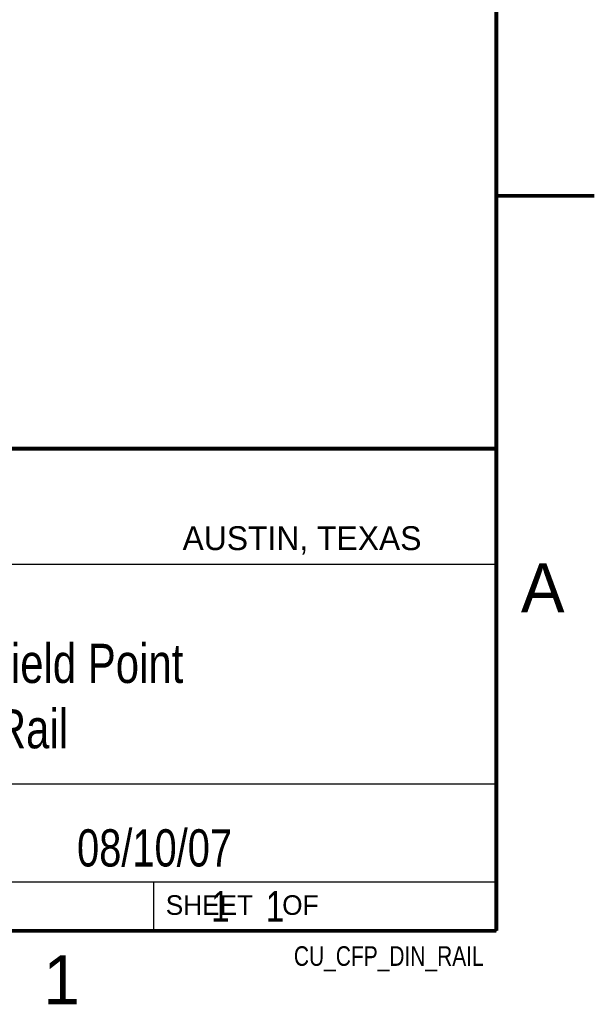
# Model space of a CAD drawing. Header units: inches. Extents: x 0 to 22, y 0 to 17.
# Tile 7 of 10: x 19.1 to 22, y 0.1 to 5.1. Entities that reach past the tile are written whole.
import ezdxf
from ezdxf.enums import TextEntityAlignment as Align

# ---------------------------------------------------------------- set-up
doc = ezdxf.new("R2010")
doc.units = ezdxf.units.IN
doc.header["$LTSCALE"] = 1.21
doc.header["$MEASUREMENT"] = 0
doc.layers.get('0').update_dxf_attribs({"linetype": 'CONTINUOUS'})
doc.styles.get("Standard").update_dxf_attribs({"font": 'txt', "width": 0.8})

msp = doc.modelspace()

# ---------------------------------------------------------------- linework, layer by layer
at = {"color": 2, "linetype": 'CONTINUOUS'}
for p, q in [((16.3737, 2.9596), (21.5037, 2.9596)), ((16.375, 2.96), (21.5, 2.96)), ((21.5037, 2.9596), (21.5037, 1.2496)), ((16.7288, 2.37), (21.5, 2.37)), ((16.3737, 1.2496), (21.5037, 1.2496)), ((18.01, 1.25), (21.5, 1.25)), ((21.5, 1.25), (21.5, 0.75)), ((16.375, 0.75), (21.5, 0.75)), ((18.01, 0.75), (21.5, 0.75)), ((19.75, 0.75), (21.5, 0.75)), ((19.75, 0.75), (19.75, 0.5)), ((21.5, 0.75), (21.5, 0.5)), ((19.75, 0.5), (21.5, 0.5)), ((20.4977, 0.4994), (21.4977, 0.4994)), ((20.4977, 0.4994), (20.4977, 0.4989)), ((20.4977, 0.4989), (21.4977, 0.4989)), ((21.4977, 0.4994), (21.4977, 0.4989))]:
    msp.add_line(p, q, dxfattribs=at)
at = {"color": 7, "linetype": 'CONTINUOUS', "const_width": 0.02}
for points in [[(21.5, 0.5), (21.5, 16.5)], [(22, 4.25), (21.5, 4.25)], [(13.6, 2.9595), (21.5, 2.96)], [(0.5, 0.5), (21.5, 0.5)]]:
    msp.add_lwpolyline(points, dxfattribs=at)

# ---------------------------------------------------------------- texts
at = {"color": 2, "linetype": 'CONTINUOUS'}
for s, height, p in [('AUSTIN, TEXAS', 0.121576, (19.898, 2.4426)), ('A', 0.25, (21.625, 2.125)), ('SHEET    OF', 0.1, (19.8121, 0.5815)), ('1', 0.25, (19.1875, 0.125))]:
    msp.add_text(s, height=height, dxfattribs=at).set_placement(p)
at = {"color": 2, "linetype": 'CONTINUOUS', "width": 0.8}
msp.add_text('CU_CFP_DIN_RAIL', height=0.1, dxfattribs=at).set_placement((21.4352, 0.3213), align=Align.RIGHT)
at = {"color": 7, "linetype": 'CONTINUOUS'}
for s, insert, char_height, width, attachment_point in [('Compact Field Point\\PDin Rail', (18.9387, 1.9646), 0.2, 3.04, 2), ('08/10/07 ', (19.755, 1.0181), 0.19, 1.368, 2), ('     1    1', (19.8125, 0.7031), 0.15625, 1.375, 1)]:
    msp.add_mtext(s, dxfattribs=dict(at, insert=insert, char_height=char_height, width=width, attachment_point=attachment_point))

doc.saveas('drawing.dxf')
